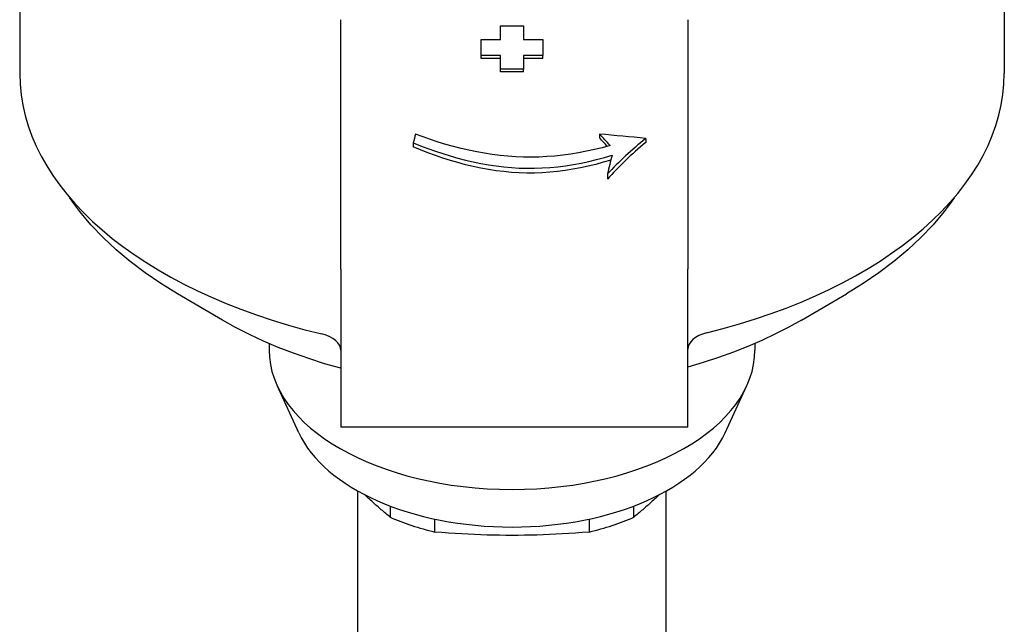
# Model space of a CAD drawing. Header units: millimetres. Extents: x 213 to 509, y 63 to 444.
# Tile 8 of 11: x 445 to 509, y 265 to 304. Entities that reach past the tile are written whole.
import ezdxf

# ---------------------------------------------------------------- set-up
doc = ezdxf.new("R2010")
doc.units = ezdxf.units.MM
doc.layers.add('Detail', color=2, linetype='Continuous')

msp = doc.modelspace()

# ---------------------------------------------------------------- linework, layer by layer
at = {"layer": 'Detail'}
for p, q in [((444.934, 319.673), (444.934, 300.259)), ((508.784, 319.673), (508.784, 300.259)), ((465.759, 299.724), (465.759, 303.754)), ((476.109, 303.346), (477.609, 303.346)), ((476.109, 302.476), (476.109, 303.346)), ((477.609, 303.346), (477.609, 302.476)), ((488.259, 303.754), (488.259, 299.724)), ((474.859, 302.476), (476.109, 302.476)), ((474.859, 301.425), (474.859, 302.476)), ((477.609, 302.476), (478.859, 302.476)), ((478.859, 302.476), (478.859, 301.425)), ((476.109, 301.425), (474.859, 301.425)), ((474.859, 301.247), (474.859, 301.425)), ((476.109, 300.543), (476.109, 301.425)), ((477.609, 301.425), (477.609, 300.543)), ((478.859, 301.425), (477.609, 301.425)), ((478.859, 301.247), (478.859, 301.425)), ((476.109, 301.247), (474.859, 301.247)), ((478.859, 301.247), (477.609, 301.247)), ((477.609, 300.543), (476.109, 300.543)), ((476.109, 300.367), (476.109, 300.543)), ((477.609, 300.367), (476.109, 300.367)), ((477.609, 300.367), (477.609, 300.543)), ((465.759, 287.581), (465.759, 299.724)), ((488.259, 299.724), (488.259, 287.581)), ((482.54, 296.337), (482.54, 296.085)), ((470.452, 295.764), (470.452, 295.499)), ((485.53, 296.051), (485.53, 295.793)), ((483.053, 293.748), (483.053, 293.418)), ((465.759, 287.581), (465.759, 277.318)), ((488.259, 277.318), (488.259, 287.581)), ((458.075, 284.274), (455.16, 285.978)), ((495.643, 284.274), (498.558, 285.978)), ((461.109, 282.747), (461.109, 282.319)), ((492.609, 282.747), (492.609, 282.319)), ((463.037, 276.953), (461.629, 280.017)), ((490.681, 276.953), (492.089, 280.017)), ((488.259, 277.318), (465.759, 277.318)), ((466.859, 252.057), (466.859, 273.184)), ((486.859, 252.057), (486.859, 273.184)), ((468.967, 272.207), (468.967, 271.479)), ((484.751, 271.479), (484.751, 272.207)), ((471.859, 270.521), (471.859, 271.362)), ((481.859, 271.362), (481.859, 270.521))]:
    msp.add_line(p, q, dxfattribs=at)
at = {"layer": 'Detail', "flags": 128}
for points in [[(483.222, 295.59), (482.713, 295.453), (482.202, 295.328), (481.69, 295.217), (481.177, 295.119), (480.664, 295.035), (480.151, 294.966), (479.639, 294.911), (479.128, 294.871), (478.618, 294.846), (478.11, 294.836), (477.604, 294.841), (477.098, 294.861), (476.591, 294.897), (476.084, 294.946), (475.578, 295.01), (475.073, 295.087), (474.569, 295.178), (474.066, 295.282), (473.565, 295.398), (473.066, 295.527), (472.569, 295.667), (472.074, 295.818), (471.583, 295.979), (471.094, 296.15), (470.608, 296.329)], [(470.452, 295.764), (470.928, 295.576), (471.407, 295.396), (471.889, 295.226), (472.373, 295.065), (472.86, 294.914), (473.349, 294.775), (473.841, 294.648), (474.334, 294.533), (474.829, 294.432), (475.325, 294.344), (475.823, 294.27), (476.321, 294.21), (476.82, 294.164), (477.32, 294.134), (477.82, 294.119), (478.32, 294.121), (478.822, 294.138), (479.325, 294.171), (479.829, 294.219), (480.333, 294.282), (480.838, 294.36), (481.343, 294.453), (481.847, 294.559), (482.349, 294.68), (482.851, 294.814), (483.35, 294.959)], [(483.27, 294.648), (482.78, 294.503), (482.289, 294.369), (481.796, 294.249), (481.301, 294.142), (480.805, 294.049), (480.308, 293.97), (479.811, 293.906), (479.313, 293.857), (478.815, 293.823), (478.317, 293.806), (477.819, 293.804), (477.321, 293.82), (476.823, 293.851), (476.325, 293.898), (475.827, 293.959), (475.33, 294.036), (474.834, 294.127), (474.339, 294.232), (473.846, 294.35), (473.354, 294.482), (472.864, 294.626), (472.377, 294.78), (471.892, 294.946), (471.409, 295.121), (470.929, 295.306), (470.452, 295.499)], [(455.16, 285.978), (454.083, 286.641), (453.06, 287.338), (452.093, 288.069), (451.185, 288.832), (450.339, 289.628), (449.556, 290.454), (448.841, 291.311), (448.509, 291.75), (448.196, 292.196)], [(505.522, 292.196), (505.209, 291.75), (504.877, 291.311), (504.162, 290.454), (503.379, 289.628), (502.533, 288.832), (501.625, 288.069), (500.658, 287.338), (499.635, 286.641), (498.558, 285.978)], [(465.759, 281.141), (464.71, 281.44), (463.682, 281.767), (462.679, 282.12), (461.7, 282.5), (460.749, 282.905), (459.827, 283.336), (458.935, 283.793), (458.075, 284.274)], [(495.643, 284.274), (494.815, 283.809), (493.956, 283.368), (493.069, 282.95), (492.154, 282.556), (491.215, 282.185), (490.251, 281.84), (489.266, 281.519), (488.259, 281.223)], [(468.967, 271.479), (468.892, 271.541), (468.819, 271.602), (468.745, 271.663), (468.672, 271.724), (468.6, 271.786), (468.528, 271.847), (468.456, 271.908), (468.385, 271.969), (468.314, 272.03), (468.244, 272.091), (468.173, 272.152), (468.104, 272.213), (468.034, 272.275), (467.965, 272.336), (467.896, 272.397), (467.827, 272.459), (467.759, 272.52), (467.69, 272.582), (467.622, 272.644), (467.555, 272.705), (467.487, 272.767), (467.42, 272.83), (467.353, 272.892), (467.285, 272.954)], [(486.432, 272.954), (486.365, 272.892), (486.298, 272.83), (486.231, 272.767), (486.163, 272.705), (486.096, 272.644), (486.028, 272.582), (485.959, 272.52), (485.891, 272.459), (485.822, 272.397), (485.753, 272.336), (485.684, 272.275), (485.614, 272.213), (485.545, 272.152), (485.474, 272.091), (485.404, 272.03), (485.333, 271.969), (485.262, 271.908), (485.19, 271.847), (485.118, 271.786), (485.046, 271.724), (484.973, 271.663), (484.899, 271.602), (484.826, 271.541), (484.751, 271.479)], [(481.859, 270.521), (481.412, 270.485), (480.973, 270.452), (480.542, 270.423), (480.117, 270.397), (479.698, 270.375), (479.283, 270.355), (478.873, 270.339), (478.466, 270.325), (478.062, 270.315), (477.66, 270.308), (477.259, 270.303), (476.859, 270.302), (476.459, 270.303), (476.058, 270.308), (475.656, 270.315), (475.252, 270.325), (474.845, 270.339), (474.435, 270.355), (474.02, 270.375), (473.601, 270.397), (473.176, 270.423), (472.745, 270.452), (472.306, 270.485), (471.859, 270.521)]]:
    msp.add_lwpolyline(points, dxfattribs=at)
at = {"layer": 'Detail'}
for centre, major_axis, ratio, start_param, end_param in [((476.859, 300.259), (-31.925, 0), 0.573576, 0, 1.174347), ((476.859, 300.259), (31.925, 0), 0.573576, 5.118445, 6.283185), ((472.458, 293.03), (-1.975, -9.737), 0.259545, 4.419784, 4.480764), ((413.87, 293.03), (119.217, -5.617), 0.066845, 0.929089, 0.960114), ((476.384, 293.03), (9.782, -8.337), 0.516769, 1.291437, 1.37185), ((476.384, 293.03), (-9.531, 8.123), 0.516769, 4.434533, 4.494776), ((494.11, 293.03), (-13.862, -7.334), 0.463499, 5.116786, 5.35808), ((494.11, 293.03), (-13.507, -7.145), 0.463499, 5.13673, 5.390984), ((485.754, 293.03), (-2.175, -9.731), 0.280122, 4.575658, 4.701128), ((463.759, 282.309), (2, 0), 0.573576, 0, 1.174347), ((490.259, 282.382), (-2, 0), 0.573576, 5.118445, 6.283185), ((476.859, 282.319), (15.75, 0), 0.573576, 3.141593, 6.283185), ((476.859, 279.043), (14.294, 0), 0.573576, 3.39929, 6.025488), ((476.859, 277.404), (13, 0), 0.573576, 4.059983, 4.317598), ((476.859, 277.404), (13, 0), 0.573576, 5.10718, 5.364795)]:
    msp.add_ellipse(centre, major_axis=major_axis, ratio=ratio, start_param=start_param, end_param=end_param, dxfattribs=at)

doc.saveas('drawing.dxf')
